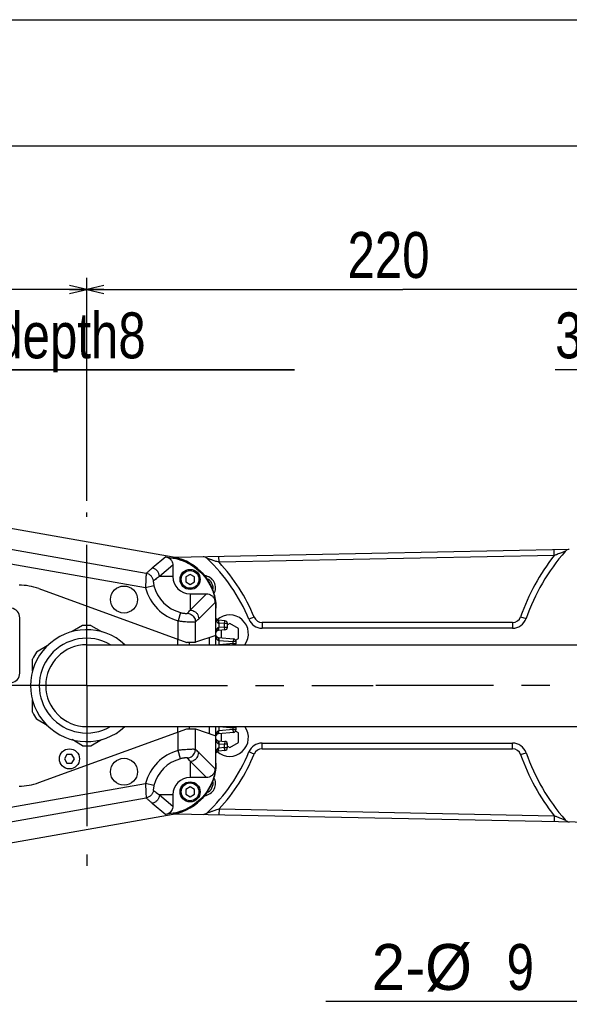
# Model space of a CAD drawing. Extents: x 0 to 2376, y 0 to 1680.
# Tile 27 of 33: x 769 to 961, y 1337 to 1680. Entities that reach past the tile are written whole.
import ezdxf

# ---------------------------------------------------------------- set-up
doc = ezdxf.new("R2010")
doc.units = 0
doc.header["$LTSCALE"] = 130.68
doc.linetypes.add('CENTER', pattern=[0.6, 0.375, -0.075, 0.075, -0.075])
doc.layers.get('0').update_dxf_attribs({"linetype": 'CONTINUOUS'})
doc.layers.add('95_ALL_DIM', color=7, linetype='CONTINUOUS')
doc.layers.add('DEFAULT_1', color=7, linetype='CENTER')
doc.styles.get("Standard").update_dxf_attribs({"font": 'txt', "width": 0.8})
doc.dimstyles.new('DIMSTYLE_12', dxfattribs={"dimtxt": 16, "dimasz": 6, "dimexe": 0.18, "dimexo": 0.0625, "dimgap": 0.09, "dimtad": 1, "dimtih": 1, "dimtoh": 1, "dimdec": 3, "dimtxsty": 'STANDARD', "dimblk": 'OPEN', "dimblk1": 'OPEN', "dimblk2": 'OPEN', "dimcen": 0.09, "dimazin": 3, "dimtp": 0.2, "dimtm": 0.2, "dimtfac": 1, "dimtdec": 3, "dimtofl": 0, "dimtmove": 0, "dimatfit": 3, "dimtolj": 1})
doc.dimstyles.new('DIMSTYLE_3', dxfattribs={"dimtxt": 16, "dimasz": 6, "dimexe": 0.18, "dimexo": 0.0625, "dimgap": 0.09, "dimtad": 1, "dimdec": 3, "dimtxsty": 'STANDARD', "dimblk": 'OPEN', "dimblk1": 'OPEN', "dimblk2": 'OPEN', "dimcen": 0.09, "dimazin": 3, "dimtp": 0.5, "dimtm": 0.5, "dimtfac": 1, "dimtdec": 3, "dimtofl": 0, "dimtmove": 0, "dimatfit": 3, "dimtolj": 1})
doc.dimstyles.new('DIMSTYLE_5', dxfattribs={"dimtxt": 16, "dimasz": 6, "dimexe": 0.18, "dimexo": 0.0625, "dimgap": 0.09, "dimtad": 1, "dimdec": 3, "dimtxsty": 'STANDARD', "dimblk": 'OPEN', "dimblk1": 'OPEN', "dimblk2": 'OPEN', "dimcen": 0.09, "dimazin": 3, "dimtp": 0.3, "dimtm": 0.3, "dimtfac": 1, "dimtdec": 3, "dimtofl": 0, "dimtmove": 0, "dimatfit": 3, "dimtolj": 1})
doc.dimstyles.new('DIMSTYLE_7', dxfattribs={"dimtxt": 16, "dimasz": 6, "dimexe": 0.18, "dimexo": 0.0625, "dimgap": 0.09, "dimtad": 1, "dimtih": 1, "dimtoh": 1, "dimdec": 3, "dimtxsty": 'STANDARD', "dimblk": 'OPEN', "dimblk1": 'OPEN', "dimblk2": 'OPEN', "dimcen": 0.09, "dimazin": 3, "dimtp": 0.1, "dimtm": 0.1, "dimtfac": 1, "dimtdec": 3, "dimtofl": 0, "dimtmove": 0, "dimatfit": 3, "dimtolj": 1})

# ---------------------------------------------------------------- blocks, each defined once
blk = doc.blocks.new('_OPEN')
at = {"color": 0, "linetype": 'BYBLOCK'}
for p, q in [((0, 0), (-1, 0.233)), ((-1, -0.233), (0, 0)), ((-1, 0), (0, 0))]:
    blk.add_line(p, q, dxfattribs=at)
blk = doc.blocks.new('*D36')
at = {"layer": '95_ALL_DIM', "color": 2, "linetype": 'CONTINUOUS'}
for p, q in [((792.8, 1512.36), (792.8, 1590.04)), ((1012.8, 1505.68), (1012.8, 1590.04)), ((792.8, 1586.04), (902.8, 1586.04)), ((1012.8, 1586.04), (902.8, 1586.04))]:
    blk.add_line(p, q, dxfattribs=at)
at = {"layer": '95_ALL_DIM', "color": 2, "linetype": 'CONTINUOUS', "xscale": 6, "yscale": 6, "zscale": 6, "rotation": 180}
blk.add_blockref('_OPEN', (792.8, 1586.04), dxfattribs=at)
at = {"layer": '95_ALL_DIM', "color": 2, "linetype": 'CONTINUOUS', "xscale": 6, "yscale": 6, "zscale": 6}
blk.add_blockref('_OPEN', (1012.8, 1586.04), dxfattribs=at)
at = {"layer": '95_ALL_DIM', "color": 2, "linetype": 'CONTINUOUS', "width": 0.8}
blk.add_text('220', height=16, dxfattribs=at).set_placement((883.6, 1590.04))
blk = doc.blocks.new('*D37')
at = {"layer": '95_ALL_DIM', "color": 2, "linetype": 'CONTINUOUS'}
for p, q in [((662.8, 1506.63), (662.8, 1590.04)), ((792.8, 1512.36), (792.8, 1590.04)), ((662.8, 1586.04), (727.8, 1586.04)), ((792.8, 1586.04), (727.8, 1586.04))]:
    blk.add_line(p, q, dxfattribs=at)
at = {"layer": '95_ALL_DIM', "color": 2, "linetype": 'CONTINUOUS', "xscale": 6, "yscale": 6, "zscale": 6, "rotation": 180}
blk.add_blockref('_OPEN', (662.8, 1586.04), dxfattribs=at)
at = {"layer": '95_ALL_DIM', "color": 2, "linetype": 'CONTINUOUS', "xscale": 6, "yscale": 6, "zscale": 6}
blk.add_blockref('_OPEN', (792.8, 1586.04), dxfattribs=at)
at = {"layer": '95_ALL_DIM', "color": 2, "linetype": 'CONTINUOUS', "width": 0.8}
blk.add_text('130', height=16, dxfattribs=at).set_placement((708.6, 1590.04))
blk = doc.blocks.new('*D41')
at = {"layer": '95_ALL_DIM', "color": 2, "linetype": 'CONTINUOUS'}
for p, q in [((662.8, 1459.54), (695.5, 1558.04)), ((695.5, 1558.04), (865.11, 1558.04)), ((865.11, 1558.04), (695.5, 1558.04)), ((663.29, 1461.02), (662.8, 1459.54)), ((662.3, 1458.05), (662.8, 1459.54))]:
    blk.add_line(p, q, dxfattribs=at)
at = {"layer": '95_ALL_DIM', "color": 2, "linetype": 'CONTINUOUS', "xscale": 6, "yscale": 6, "zscale": 6}
for p, rotation in [((663.29, 1461.02), 71.631527), ((662.3, 1458.05), 251.631527)]:
    blk.add_blockref('_OPEN', p, dxfattribs=dict(at, rotation=rotation))
at = {"layer": '95_ALL_DIM', "color": 2, "linetype": 'CONTINUOUS', "width": 0.8}
for s, p in [('2-M', (708.31, 1562.04)), ('3 depth8', (746.71, 1562.04))]:
    blk.add_text(s, height=16, dxfattribs=at).set_placement(p)
blk = doc.blocks.new('*D50')
at = {"layer": '95_ALL_DIM', "color": 2, "linetype": 'CONTINUOUS'}
for p, q in [((1012.8, 1505.68), (1012.8, 1562.04)), ((1045.3, 1472.14), (1045.3, 1562.04)), ((1029.05, 1558.04), (955.89, 1558.04)), ((1012.8, 1558.04), (1029.05, 1558.04)), ((1045.3, 1558.04), (1029.05, 1558.04))]:
    blk.add_line(p, q, dxfattribs=at)
at = {"layer": '95_ALL_DIM', "color": 2, "linetype": 'CONTINUOUS', "xscale": 6, "yscale": 6, "zscale": 6, "rotation": 180}
blk.add_blockref('_OPEN', (1012.8, 1558.04), dxfattribs=at)
at = {"layer": '95_ALL_DIM', "color": 2, "linetype": 'CONTINUOUS', "xscale": 6, "yscale": 6, "zscale": 6}
blk.add_blockref('_OPEN', (1045.3, 1558.04), dxfattribs=at)
at = {"layer": '95_ALL_DIM', "color": 2, "linetype": 'CONTINUOUS', "width": 0.8}
blk.add_text('32.5', height=16, dxfattribs=at).set_placement((955.89, 1562.04))
blk = doc.blocks.new('*D56')
at = {"layer": '95_ALL_DIM', "color": 2, "linetype": 'CONTINUOUS'}
for p, q in [((1068.74, 1386.08), (969.44, 1338.04)), ((967.77, 1338.04), (876.03, 1338.04)), ((969.44, 1338.04), (967.77, 1338.04))]:
    blk.add_line(p, q, dxfattribs=at)
at = {"layer": '95_ALL_DIM', "color": 2, "linetype": 'CONTINUOUS', "xscale": 6, "yscale": 6, "zscale": 6, "rotation": 25.815962}
blk.add_blockref('_OPEN', (1068.74, 1386.08), dxfattribs=at)
at = {"layer": '95_ALL_DIM', "color": 2, "linetype": 'CONTINUOUS'}
for s, width, p in [('2-%%c', 0.977778, (892.03, 1342.04)), ('9', 0.8, (938.97, 1342.04))]:
    blk.add_text(s, height=16, dxfattribs=dict(at, width=width)).set_placement(p)

msp = doc.modelspace()

# ---------------------------------------------------------------- linework, layer by layer
at = {"color": 7, "linetype": 'CONTINUOUS'}
for p, q in [((0, 1680), (2376, 1680)), ((2348, 1636), (120, 1636)), ((822.9213, 1492.7909), (756.3998, 1504.5205)), ((813.5489, 1487.139), (755.7704, 1497.3269)), ((960.6021, 1495.4799), (823.4771, 1492.6745)), ((955.5824, 1493.3768), (955.5415, 1495.3764)), ((813.3115, 1482.1107), (754.9034, 1492.4096)), ((820.32, 1492.9303), (815.6217, 1488.988)), ((820.32, 1492.9303), (822.917, 1492.4724)), ((822.917, 1492.4724), (822.917, 1492.7917)), ((838.8842, 1490.9893), (838.8432, 1492.9889)), ((955.5824, 1493.3768), (838.8842, 1490.9893)), ((822.7956, 1489.9799), (818.0974, 1486.0376)), ((822.7956, 1489.9799), (822.7956, 1486.0376)), ((822.7956, 1486.0376), (818.0974, 1486.0376)), ((828.7956, 1486.7576), (827.3061, 1485.8976)), ((827.3061, 1485.8976), (827.3061, 1484.1776)), ((830.2852, 1485.8976), (828.7956, 1486.7576)), ((830.2852, 1484.1776), (830.2852, 1485.8976)), ((776.1095, 1481.8314), (827.7054, 1463.0521)), ((816.2154, 1482.8471), (813.3115, 1482.1107)), ((827.3061, 1484.1776), (828.7956, 1483.3176)), ((828.7956, 1483.3176), (830.2852, 1484.1776)), ((828.7956, 1480.0376), (828.7956, 1474.3479)), ((828.7956, 1474.3479), (834.4853, 1480.0376)), ((828.7956, 1480.0376), (834.4853, 1480.0376)), ((831.7915, 1471.352), (837.4812, 1477.0417)), ((837.4812, 1477.0417), (837.4812, 1478.0745)), ((837.7956, 1462.2876), (837.7956, 1475.0644)), ((769.4839, 1452.4007), (769.4839, 1471.6745)), ((825.4356, 1473.5016), (824.66, 1470.6079)), ((851.1011, 1471.9012), (849.2501, 1471.1437)), ((943.8582, 1472.0508), (945.7469, 1471.3929)), ((791.3868, 1468.9903), (787.6893, 1466.8556)), ((794.2045, 1468.9903), (797.902, 1466.8556)), ((824.66, 1464.1605), (824.66, 1470.6079)), ((830.6517, 1463.1368), (830.6517, 1470.2533)), ((840.8828, 1470.6299), (838.6388, 1470.8262)), ((838.7609, 1469.8117), (838.7609, 1468.2634)), ((840.7956, 1469.6337), (838.7609, 1469.8117)), ((840.7956, 1468.4415), (838.7609, 1468.2634)), ((838.848, 1467.2672), (838.7609, 1468.2634)), ((840.7956, 1469.6337), (840.8828, 1470.6299)), ((840.7956, 1468.4415), (840.7956, 1469.6337)), ((841.7956, 1469.6337), (840.7956, 1469.6337)), ((840.8828, 1467.4453), (840.7956, 1468.4415)), ((840.7956, 1468.4415), (841.7956, 1468.4415)), ((841.7956, 1468.4415), (841.7956, 1469.6337)), ((842.5994, 1469.6288), (841.7956, 1469.1647)), ((845.5994, 1467.8967), (842.5994, 1469.6288)), ((845.5994, 1464.4326), (845.5994, 1467.8967)), ((853.8776, 1470.0376), (853.8776, 1468.0376)), ((941.0252, 1470.0376), (853.8776, 1470.0376)), ((941.0252, 1468.0376), (853.8776, 1468.0376)), ((941.0252, 1470.0376), (941.0252, 1468.0376)), ((837.7956, 1465.5162), (830.6517, 1463.1368)), ((835.5378, 1462.2876), (835.5378, 1464.7642)), ((835.5419, 1462.2876), (835.5419, 1464.7656)), ((840.8828, 1467.4453), (838.639, 1467.249)), ((838.639, 1464.8262), (843.8828, 1464.3675)), ((838.848, 1464.8079), (838.7609, 1463.8117)), ((839.5994, 1467.333), (839.5994, 1464.7422)), ((779.052, 1461.8688), (775.3545, 1459.7341)), ((792.7956, 1462.2876), (1012.7956, 1462.2876)), ((824.586, 1462.2876), (824.586, 1464.1605)), ((828.5805, 1462.2876), (828.5805, 1463.0631)), ((838.7609, 1463.8117), (838.7609, 1462.2634)), ((838.7609, 1463.8117), (843.7956, 1463.3713)), ((843.7956, 1462.7039), (839.037, 1462.2876)), ((843.8828, 1464.3675), (843.7956, 1463.3713)), ((843.7956, 1462.7039), (843.7956, 1463.3713)), ((844.7956, 1463.3713), (843.7956, 1463.3713)), ((843.8321, 1462.2876), (843.7956, 1462.7039)), ((843.7956, 1462.7039), (844.7956, 1462.7039)), ((844.6513, 1463.8853), (845.5994, 1464.4326)), ((844.7956, 1462.7039), (844.7956, 1463.3713)), ((773.9456, 1453.0244), (773.9456, 1457.2938)), ((773.9456, 1438.7814), (773.9456, 1443.0508)), ((779.052, 1434.2064), (775.3545, 1436.3411)), ((792.7956, 1433.7876), (1012.7956, 1433.7876)), ((824.586, 1431.9147), (824.586, 1433.7876)), ((828.5805, 1433.0121), (828.5805, 1433.7876)), ((835.5378, 1431.311), (835.5378, 1433.7876)), ((835.5419, 1431.3096), (835.5419, 1433.7876)), ((837.7956, 1421.0108), (837.7956, 1433.7876)), ((838.7609, 1433.8117), (838.7609, 1432.2634)), ((839.037, 1433.7876), (843.7956, 1433.3713)), ((843.8321, 1433.7876), (843.7956, 1433.3713)), ((776.1095, 1414.2437), (827.7054, 1433.0231)), ((824.66, 1425.4673), (824.66, 1431.9147)), ((830.6517, 1425.8219), (830.6517, 1432.9383)), ((830.6517, 1432.9383), (837.7956, 1430.559)), ((843.8828, 1431.7077), (838.639, 1431.249)), ((843.7956, 1432.7039), (838.7609, 1432.2634)), ((838.848, 1431.2672), (838.7609, 1432.2634)), ((839.5994, 1431.333), (839.5994, 1428.7422)), ((843.7956, 1432.7039), (843.7956, 1433.3713)), ((844.7956, 1433.3713), (843.7956, 1433.3713)), ((843.8828, 1431.7077), (843.7956, 1432.7039)), ((843.7956, 1432.7039), (844.7956, 1432.7039)), ((845.5994, 1431.6426), (844.6513, 1432.1899)), ((844.7956, 1432.7039), (844.7956, 1433.3713)), ((845.5994, 1428.1785), (845.5994, 1431.6426)), ((791.3868, 1427.0849), (787.6893, 1429.2196)), ((794.2045, 1427.0849), (797.902, 1429.2196)), ((838.639, 1428.8262), (840.8828, 1428.6299)), ((838.848, 1428.8079), (838.7609, 1427.8117)), ((838.7609, 1427.8117), (838.7609, 1426.2634)), ((838.7609, 1427.8117), (840.7956, 1427.6337)), ((840.8828, 1428.6299), (840.7956, 1427.6337)), ((840.7956, 1426.4415), (840.7956, 1427.6337)), ((841.7956, 1427.6337), (840.7956, 1427.6337)), ((841.7956, 1426.4415), (841.7956, 1427.6337)), ((841.7956, 1426.9104), (842.5994, 1426.4464)), ((842.5994, 1426.4464), (845.5994, 1428.1785)), ((853.8776, 1426.0376), (853.8776, 1428.0376)), ((853.8776, 1428.0376), (941.0252, 1428.0376)), ((941.0252, 1426.0376), (941.0252, 1428.0376)), ((785.9179, 1424.0376), (785.0519, 1422.5376)), ((787.6499, 1424.0376), (785.9179, 1424.0376)), ((788.516, 1422.5376), (787.6499, 1424.0376)), ((825.4356, 1422.5736), (824.66, 1425.4673)), ((837.4812, 1419.0335), (831.7915, 1424.7231)), ((840.8828, 1425.4453), (838.6388, 1425.2489)), ((840.7956, 1426.4415), (838.7609, 1426.2634)), ((840.8828, 1425.4453), (840.7956, 1426.4415)), ((840.7956, 1426.4415), (841.7956, 1426.4415)), ((851.1011, 1424.174), (849.2501, 1424.9315)), ((853.8776, 1426.0376), (941.0252, 1426.0376)), ((943.8582, 1424.0244), (945.7469, 1424.6823)), ((785.0519, 1422.5376), (785.9179, 1421.0376)), ((785.9179, 1421.0376), (787.6499, 1421.0376)), ((787.6499, 1421.0376), (788.516, 1422.5376)), ((828.7956, 1421.7273), (828.7956, 1416.0376)), ((834.4853, 1416.0376), (828.7956, 1421.7273)), ((837.4812, 1418.0007), (837.4812, 1419.0335)), ((754.9034, 1403.6656), (813.3115, 1413.9645)), ((816.2154, 1413.2281), (813.3115, 1413.9645)), ((834.4853, 1416.0376), (828.7956, 1416.0376)), ((818.0974, 1410.0376), (822.7956, 1406.0953)), ((822.7956, 1410.0376), (818.0974, 1410.0376)), ((822.7956, 1410.0376), (822.7956, 1406.0953)), ((828.7956, 1412.7576), (827.3061, 1411.8976)), ((827.3061, 1411.8976), (827.3061, 1410.1776)), ((827.3061, 1410.1776), (828.7956, 1409.3176)), ((830.2852, 1411.8976), (828.7956, 1412.7576)), ((828.7956, 1409.3176), (830.2852, 1410.1776)), ((830.2852, 1410.1776), (830.2852, 1411.8976)), ((755.7704, 1398.7483), (813.5489, 1408.9362)), ((815.6217, 1407.0872), (820.32, 1403.1449)), ((756.3998, 1391.5547), (822.9213, 1403.2843)), ((822.917, 1403.6028), (820.32, 1403.1449)), ((822.917, 1403.6028), (822.917, 1403.2835)), ((823.477, 1403.4007), (1011.8036, 1399.5477)), ((838.8842, 1405.0859), (838.8432, 1403.0863)), ((838.8842, 1405.0859), (955.5824, 1402.6984)), ((955.5824, 1402.6984), (955.5415, 1400.6988))]:
    msp.add_line(p, q, dxfattribs=at)
for centre, radius in [((828.7956, 1485.0376), 3.5), ((828.7956, 1485.0376), 3.1), ((805.7956, 1478.0376), 4.7), ((786.7839, 1422.5376), 3.5), ((805.7956, 1418.0376), 4.7), ((828.7956, 1411.0376), 3.5), ((828.7956, 1411.0376), 3.1)]:
    msp.add_circle(centre, radius, dxfattribs=at)
for centre, radius, start, end in [((960.8772, 1493.4851), 2, 92.25675, 138.802109), ((819.7956, 1475.0644), 18, 0, 80), ((833.3646, 1490.8764), 2, 46.558893, 91.17213), ((792.7956, 1448.0376), 61, 22.258621, 46.558852), ((1012.7956, 1448.0376), 73, 141.60458, 160.795103), ((1012.7956, 1448.0376), 71, 138.802244, 160.795103), ((792.7956, 1448.0376), 63, 22.258621, 42.982357), ((828.7956, 1486.0376), 6, 180, 270), ((833.396, 1482.1053), 4.25, 330.397983, 84.280421), ((833.396, 1482.1053), 3.4, 345.418334, 69.070354), ((769.2691, 1463.0376), 20, 70, 90), ((828.7956, 1486.0376), 15.9744, 194.230755, 254.995449), ((828.7956, 1486.0376), 12.9785, 194.230755, 254.995449), ((766.0839, 1471.6745), 3.4, 0, 80), ((842.5994, 1466.1647), 6.5, 323.370169, 132.391149), ((853.8776, 1473.0376), 3, 202.258621, 270), ((941.0252, 1473.0376), 3, 270, 340.795103), ((941.0252, 1473.0376), 5, 270, 340.795103), ((792.7956, 1448.0376), 21, 86.153155, 93.846845), ((840.7956, 1469.6337), 1, 0, 85), ((840.7956, 1468.4415), 1, 275, 360), ((853.8776, 1473.0376), 5, 202.258621, 270), ((792.7956, 1448.0376), 19.5, 46.969789, 313.030211), ((792.7956, 1448.0376), 16.5, 59.739029, 300.260971), ((792.7956, 1448.0376), 14.25, 90, 270), ((843.7956, 1463.3713), 1, 0, 85), ((843.7956, 1462.7039), 1, 335.346084, 360), ((792.7956, 1448.0376), 21, 146.153155, 153.846845), ((766.0839, 1452.4007), 3.4, 280, 360), ((792.7956, 1448.0376), 21, 206.153155, 213.846845), ((842.5994, 1429.9105), 6.5, 227.608851, 36.629831), ((843.7956, 1433.3713), 1, 0, 24.653487), ((843.7956, 1432.7039), 1, 275, 360), ((792.7956, 1448.0376), 21, 266.153155, 273.846845), ((840.7956, 1427.6337), 1, 0, 85), ((853.8776, 1423.0376), 5, 90, 157.741379), ((941.0252, 1423.0376), 5, 19.204897, 90), ((828.7956, 1410.0376), 15.9744, 105.004551, 165.769245), ((792.7956, 1448.0376), 61, 313.441148, 337.741379), ((792.7956, 1448.0376), 63, 317.017643, 337.741379), ((840.7956, 1426.4415), 1, 275, 360), ((853.8776, 1423.0376), 3, 90, 157.741379), ((941.0252, 1423.0376), 3, 19.204897, 90), ((1012.7956, 1448.0376), 73, 199.204897, 218.39542), ((1012.7956, 1448.0376), 71, 199.204897, 221.197756), ((828.7956, 1410.0376), 12.9785, 105.004551, 165.769245), ((819.7956, 1421.0108), 18, 280, 360), ((769.2691, 1433.0376), 20, 270, 290), ((828.7956, 1410.0376), 6, 90, 180), ((833.396, 1413.9699), 4.25, 275.718543, 29.60241), ((833.396, 1413.9699), 3.4, 290.927683, 14.582089), ((833.3646, 1405.1988), 2, 268.827882, 313.441112), ((960.8772, 1402.5901), 2, 221.19789, 268.82825)]:
    msp.add_arc(centre, radius, start, end, dxfattribs=at)
for points, knots in [([(820.32, 1492.9303), (820.5927, 1492.8822), (821.1301, 1492.7083), (821.8303, 1492.2363), (822.3747, 1491.5873), (822.7177, 1490.8162), (822.7956, 1490.257), (822.7956, 1489.9799)], [0, 0, 0, 0, 0.19921146, 0.40035232, 0.59988002, 0.80068431, 1, 1, 1, 1]), ([(822.917, 1492.4724), (824.1053, 1492.2629), (826.4468, 1491.6015), (829.6846, 1489.9276), (832.5247, 1487.6375), (834.8498, 1484.8234), (836.5652, 1481.6008), (837.2564, 1479.2629), (837.4812, 1478.0745)], [0, 0, 0, 0, 0.16645495, 0.33298867, 0.49960357, 0.66634288, 0.83315468, 1, 1, 1, 1]), ([(838.8842, 1490.9893), (838.637, 1491.0687), (838.1675, 1491.2198), (837.5007, 1491.435), (836.9083, 1491.6265), (836.3894, 1491.7944), (835.9428, 1491.939), (835.5679, 1492.0604), (835.265, 1492.1585), (835.0346, 1492.2331), (834.8675, 1492.2872), (834.7773, 1492.3164), (834.7396, 1492.3287)], [0, 0, 0, 0, 0.17882244, 0.33968885, 0.48261219, 0.60760105, 0.7153726, 0.80590841, 0.87903922, 0.93470056, 0.97269149, 1, 1, 1, 1]), ([(959.3722, 1494.8023), (959.3475, 1494.7929), (959.2432, 1494.7533), (959.0032, 1494.6626), (958.6003, 1494.5103), (958.0421, 1494.2992), (957.3396, 1494.0345), (956.5041, 1493.7207), (955.9033, 1493.4964), (955.5824, 1493.3768)], [0, 0, 0, 0, 0.01964256, 0.08263569, 0.19008111, 0.33875365, 0.52484802, 0.74625308, 1, 1, 1, 1]), ([(815.6217, 1488.988), (815.3862, 1488.7904), (814.9187, 1488.3894), (814.228, 1487.7725), (813.7744, 1487.3518), (813.5489, 1487.139)], [0, 0, 0, 0, 0.33197617, 0.66508542, 1, 1, 1, 1]), ([(818.0974, 1486.0376), (818.0966, 1486.3841), (817.9724, 1487.083), (817.4409, 1488.0006), (816.6295, 1488.6834), (815.9628, 1488.927), (815.6217, 1488.988)], [0, 0, 0, 0, 0.24993625, 0.50000017, 0.750064, 1, 1, 1, 1]), ([(827.4375, 1491.3597), (828.1701, 1491.0156), (829.9335, 1490.0375), (832.4432, 1488.032), (834.7617, 1485.2673), (836.493, 1482.0913), (837.3153, 1479.4175), (837.5779, 1477.8581), (837.628, 1477.4924)], [0, 0, 0, 0, 0.13533351, 0.33651168, 0.53446747, 0.73584277, 0.93830986, 1, 1, 1, 1]), ([(813.5489, 1487.139), (813.5155, 1487.0723), (813.5106, 1486.8123), (813.4408, 1486.3076), (813.3992, 1485.5212), (813.3474, 1484.5208), (813.3165, 1483.3577), (813.3098, 1482.5364), (813.3115, 1482.1107)], [0, 0, 0, 0, 0.04438672, 0.14897376, 0.30755879, 0.5108271, 0.74649221, 1, 1, 1, 1]), ([(816.0042, 1484.5375), (815.9665, 1484.8531), (815.7885, 1485.4769), (815.2429, 1486.2783), (814.4742, 1486.8693), (813.8618, 1487.083), (813.5489, 1487.1388)], [0, 0, 0, 0, 0.24994691, 0.49999504, 0.75004591, 1, 1, 1, 1]), ([(818.0974, 1486.0376), (817.8608, 1485.8825), (817.3897, 1485.5635), (816.6921, 1485.0628), (816.233, 1484.7151), (816.0042, 1484.5375)], [0, 0, 0, 0, 0.32939913, 0.66260846, 1, 1, 1, 1]), ([(816.0042, 1484.5375), (815.9848, 1484.5225), (815.9893, 1484.4243), (815.9799, 1484.2654), (816.0051, 1483.9963), (816.0459, 1483.6605), (816.1164, 1483.2663), (816.1792, 1482.99), (816.2154, 1482.8471)], [0, 0, 0, 0, 0.04288734, 0.14454666, 0.30076259, 0.50363967, 0.74181459, 1, 1, 1, 1]), ([(834.4853, 1480.0376), (834.7954, 1480.0376), (835.4252, 1479.9392), (836.2741, 1479.5078), (836.9515, 1478.8304), (837.3828, 1477.9815), (837.4812, 1477.3518), (837.4812, 1477.0417)], [0, 0, 0, 0, 0.19848482, 0.40036295, 0.59967181, 0.80154614, 1, 1, 1, 1]), ([(837.4812, 1478.0745), (837.4976, 1478.0043), (837.5293, 1477.8621), (837.5727, 1477.6452), (837.6127, 1477.4214), (837.6494, 1477.1891), (837.6829, 1476.9457), (837.7042, 1476.764), (837.7149, 1476.6632), (837.7164, 1476.6479)], [0, 0, 0, 0, 0.14950075, 0.30207905, 0.45874819, 0.62075981, 0.78977907, 0.96809073, 1, 1, 1, 1]), ([(837.7303, 1476.507), (837.7331, 1476.4777), (837.7447, 1476.3487), (837.7547, 1476.2175), (837.7614, 1476.1156), (837.7616, 1476.1136)], [0, 0, 0, 0, 0.22360255, 0.98458999, 1, 1, 1, 1]), ([(837.7616, 1476.1136), (837.7687, 1476.0051), (837.7778, 1475.8373), (837.7843, 1475.6694), (837.7863, 1475.6101)], [0, 0, 0, 0, 0.64688265, 1, 1, 1, 1]), ([(837.7863, 1475.6101), (837.7884, 1475.5469), (837.7933, 1475.3674), (837.7954, 1475.1878), (837.7956, 1475.0713)], [0, 0, 0, 0, 0.3516647, 1, 1, 1, 1]), ([(825.4356, 1473.5016), (825.6066, 1473.4558), (825.9438, 1473.375), (826.4352, 1473.2854), (826.8839, 1473.2276), (827.2621, 1473.2013), (827.5609, 1473.1926), (827.7448, 1473.2114), (827.852, 1473.2191), (827.8716, 1473.2414)], [0, 0, 0, 0, 0.21517486, 0.42112778, 0.60711966, 0.76379976, 0.88431031, 0.9638707, 1, 1, 1, 1]), ([(827.8716, 1473.2414), (828.0304, 1473.4231), (828.3427, 1473.7883), (828.6466, 1474.1607), (828.7956, 1474.3479)], [0, 0, 0, 0, 0.50198585, 1, 1, 1, 1]), ([(827.8716, 1473.2414), (828.1687, 1473.2192), (828.76, 1473.0846), (829.5455, 1472.6314), (830.1639, 1471.9668), (830.5593, 1471.1507), (830.651, 1470.5512), (830.6517, 1470.2533)], [0, 0, 0, 0, 0.19992057, 0.39995875, 0.60004125, 0.80007943, 1, 1, 1, 1]), ([(828.7956, 1474.3479), (829.1077, 1474.3471), (829.736, 1474.2462), (830.5829, 1473.8128), (831.2564, 1473.1393), (831.6898, 1472.2924), (831.7907, 1471.6641), (831.7915, 1471.352)], [0, 0, 0, 0, 0.1999078, 0.39995192, 0.60004808, 0.8000922, 1, 1, 1, 1]), ([(830.6517, 1470.2533), (830.845, 1470.4331), (831.2283, 1470.7959), (831.605, 1471.1655), (831.7915, 1471.352)], [0, 0, 0, 0, 0.50016662, 1, 1, 1, 1]), ([(837.7953, 1471.525), (837.7981, 1471.5149), (837.8151, 1471.4568), (837.8554, 1471.3556), (837.9213, 1471.2439), (837.9698, 1471.1811), (837.9902, 1471.1574)], [0, 0, 0, 0, 0.07507621, 0.43309312, 0.77653554, 1, 1, 1, 1]), ([(824.66, 1470.6079), (825.0843, 1470.5509), (825.918, 1470.4509), (827.1257, 1470.3386), (828.2247, 1470.2632), (829.1555, 1470.228), (829.8802, 1470.206), (830.3464, 1470.2333), (830.5879, 1470.2236), (830.6517, 1470.2533)], [0, 0, 0, 0, 0.21369616, 0.41894281, 0.60533956, 0.7630371, 0.88468058, 0.96486434, 1, 1, 1, 1]), ([(837.7955, 1471.265), (837.7994, 1471.2365), (837.8173, 1471.1154), (837.8584, 1470.9113), (837.931, 1470.6644), (838.0183, 1470.4466), (838.1191, 1470.2575), (838.2326, 1470.098), (838.3579, 1469.9708), (838.4918, 1469.88), (838.6278, 1469.8297), (838.7186, 1469.8212), (838.7609, 1469.8227)], [0, 0, 0, 0, 0.04604131, 0.1961403, 0.33299133, 0.4575595, 0.57135934, 0.67537493, 0.77008661, 0.85586089, 0.93221874, 1, 1, 1, 1]), ([(838.6564, 1468.2452), (838.6096, 1468.237), (838.5121, 1468.2054), (838.3753, 1468.1189), (838.2465, 1467.994), (838.1297, 1467.8351), (838.026, 1467.6455), (837.9362, 1467.4261), (837.8615, 1467.1768), (837.8186, 1466.9677), (837.7999, 1466.8423), (837.7956, 1466.8108)], [0, 0, 0, 0, 0.08062081, 0.17153132, 0.2723998, 0.3833486, 0.50498732, 0.63825438, 0.78488308, 0.9459995, 1, 1, 1, 1]), ([(837.9902, 1471.1574), (838.0003, 1471.1456), (838.0417, 1471.0995), (838.1222, 1471.0259), (838.2392, 1470.9471), (838.3676, 1470.8858), (838.5021, 1470.8446), (838.594, 1470.8302), (838.639, 1470.8262)], [0, 0, 0, 0, 0.06230661, 0.24884554, 0.43674813, 0.62732802, 0.81845877, 1, 1, 1, 1]), ([(838.6388, 1470.8262), (838.6717, 1470.8234), (838.7125, 1470.689), (838.7188, 1470.4995), (838.726, 1470.1762), (838.7643, 1469.9424), (838.7609, 1469.8117)], [0, 0, 0, 0, 0.09578165, 0.30784631, 0.6207459, 1, 1, 1, 1]), ([(838.6883, 1467.6417), (838.6879, 1467.7143), (838.6796, 1467.9239), (838.6673, 1468.119), (838.6564, 1468.2452)], [0, 0, 0, 0, 0.36662187, 1, 1, 1, 1]), ([(837.7949, 1465.2696), (837.7993, 1465.2363), (837.8183, 1465.1092), (837.8441, 1464.9831), (837.8675, 1464.8911)], [0, 0, 0, 0, 0.26128603, 1, 1, 1, 1]), ([(837.9896, 1466.9172), (837.9693, 1466.8934), (837.9209, 1466.8307), (837.8551, 1466.7191), (837.815, 1466.6181), (837.7981, 1466.5602), (837.7953, 1466.5502)], [0, 0, 0, 0, 0.22365641, 0.56740652, 0.92574104, 1, 1, 1, 1]), ([(837.7953, 1465.525), (837.7981, 1465.515), (837.815, 1465.4571), (837.8551, 1465.3561), (837.905, 1465.2714), (837.9324, 1465.2321)], [0, 0, 0, 0, 0.09565226, 0.55721915, 1, 1, 1, 1]), ([(837.8675, 1464.8911), (837.8888, 1464.8073), (837.9362, 1464.6491), (838.026, 1464.4297), (838.1297, 1464.2401), (838.2465, 1464.0812), (838.3753, 1463.9563), (838.5121, 1463.8698), (838.6096, 1463.8382), (838.6564, 1463.83)], [0, 0, 0, 0, 0.18681597, 0.35660822, 0.51158508, 0.65294219, 0.78145622, 0.89728304, 1, 1, 1, 1]), ([(838.4122, 1467.2018), (838.3971, 1467.1967), (838.3376, 1467.1751), (838.2381, 1467.1275), (838.1213, 1467.0486), (838.041, 1466.975), (837.9997, 1466.929), (837.9896, 1466.9172)], [0, 0, 0, 0, 0.09250692, 0.36817576, 0.63999174, 0.90985311, 1, 1, 1, 1]), ([(837.9896, 1465.158), (837.9997, 1465.1462), (838.0204, 1465.1232), (838.0422, 1465.1012), (838.0533, 1465.0904)], [0, 0, 0, 0, 0.50037771, 1, 1, 1, 1]), ([(838.0533, 1465.0904), (838.0756, 1465.069), (838.1342, 1465.0179), (838.2381, 1464.9477), (838.3662, 1464.8864), (838.501, 1464.8448), (838.5934, 1464.8302), (838.639, 1464.8262)], [0, 0, 0, 0, 0.14159334, 0.3555895, 0.57261894, 0.79035588, 1, 1, 1, 1]), ([(838.639, 1467.249), (838.6673, 1467.2514), (838.6755, 1467.3949), (838.6871, 1467.5055), (838.6884, 1467.608), (838.6883, 1467.6417)], [0, 0, 0, 0, 0.21035167, 0.7472292, 1, 1, 1, 1]), ([(838.639, 1464.8262), (838.6673, 1464.8238), (838.6755, 1464.6803), (838.6934, 1464.5095), (838.6866, 1464.3189), (838.6813, 1464.2092)], [0, 0, 0, 0, 0.13624281, 0.4839579, 1, 1, 1, 1]), ([(830.6517, 1463.1368), (830.5708, 1463.1099), (830.2731, 1463.1169), (829.6812, 1463.0758), (828.7808, 1463.068), (828.09, 1463.056), (827.7054, 1463.0521)], [0, 0, 0, 0, 0.08676743, 0.29605476, 0.60866102, 1, 1, 1, 1]), ([(827.7054, 1433.0231), (828.09, 1433.0191), (828.7808, 1433.0072), (829.6812, 1432.9994), (830.2731, 1432.9583), (830.5708, 1432.9653), (830.6517, 1432.9383)], [0, 0, 0, 0, 0.39133898, 0.70394524, 0.91323257, 1, 1, 1, 1]), ([(837.9896, 1430.9172), (837.9693, 1430.8934), (837.9209, 1430.8307), (837.8551, 1430.7191), (837.815, 1430.6181), (837.7981, 1430.5602), (837.7953, 1430.5502)], [0, 0, 0, 0, 0.22365641, 0.56740652, 0.92574104, 1, 1, 1, 1]), ([(837.8675, 1431.1841), (837.8441, 1431.0921), (837.8186, 1430.9677), (837.7999, 1430.8423), (837.7956, 1430.8108)], [0, 0, 0, 0, 0.74897141, 1, 1, 1, 1]), ([(838.6564, 1432.2452), (838.6096, 1432.237), (838.5121, 1432.2054), (838.3753, 1432.1189), (838.2465, 1431.994), (838.1297, 1431.8351), (838.026, 1431.6455), (837.9362, 1431.4261), (837.8888, 1431.2679), (837.8675, 1431.1841)], [0, 0, 0, 0, 0.10271696, 0.21854378, 0.34705781, 0.48841491, 0.64339178, 0.81318402, 1, 1, 1, 1]), ([(838.4122, 1431.2018), (838.3971, 1431.1967), (838.3376, 1431.1751), (838.2381, 1431.1275), (838.1213, 1431.0486), (838.041, 1430.975), (837.9997, 1430.929), (837.9896, 1430.9172)], [0, 0, 0, 0, 0.09250692, 0.36817576, 0.63999174, 0.90985311, 1, 1, 1, 1]), ([(838.639, 1431.249), (838.6673, 1431.2514), (838.6755, 1431.3949), (838.6934, 1431.5657), (838.6866, 1431.7563), (838.6813, 1431.866)], [0, 0, 0, 0, 0.136237, 0.48395274, 1, 1, 1, 1]), ([(837.7953, 1429.525), (837.7981, 1429.515), (837.815, 1429.4571), (837.8551, 1429.3561), (837.9209, 1429.2445), (837.9693, 1429.1817), (837.9896, 1429.158)], [0, 0, 0, 0, 0.07425902, 0.43259352, 0.77634361, 1, 1, 1, 1]), ([(837.7956, 1429.2644), (837.7999, 1429.2329), (837.8186, 1429.1074), (837.8615, 1428.8984), (837.9362, 1428.6491), (838.026, 1428.4297), (838.1297, 1428.2401), (838.2465, 1428.0812), (838.3753, 1427.9563), (838.5121, 1427.8698), (838.6096, 1427.8382), (838.6564, 1427.83)], [0, 0, 0, 0, 0.05400052, 0.21511695, 0.36174564, 0.49501269, 0.61665141, 0.7276002, 0.82846869, 0.9193792, 1, 1, 1, 1]), ([(837.9896, 1429.158), (837.9997, 1429.1462), (838.041, 1429.1002), (838.1213, 1429.0266), (838.2381, 1428.9477), (838.352, 1428.8932), (838.4272, 1428.868), (838.4578, 1428.8593)], [0, 0, 0, 0, 0.08250601, 0.32949386, 0.57827066, 0.83057373, 1, 1, 1, 1]), ([(838.4578, 1428.8593), (838.4729, 1428.8551), (838.5325, 1428.8398), (838.5934, 1428.8302), (838.639, 1428.8262)], [0, 0, 0, 0, 0.25563536, 1, 1, 1, 1]), ([(838.639, 1428.8262), (838.6673, 1428.8238), (838.6755, 1428.6803), (838.6871, 1428.5697), (838.6884, 1428.4672), (838.6883, 1428.4335)], [0, 0, 0, 0, 0.2103599, 0.74723452, 1, 1, 1, 1]), ([(838.6883, 1428.4335), (838.6879, 1428.3609), (838.6796, 1428.1513), (838.6673, 1427.9562), (838.6564, 1427.83)], [0, 0, 0, 0, 0.36662262, 1, 1, 1, 1]), ([(830.6517, 1425.8219), (830.5879, 1425.8516), (830.3464, 1425.8419), (829.8802, 1425.8692), (829.1555, 1425.8472), (828.2247, 1425.812), (827.1257, 1425.7366), (825.918, 1425.6243), (825.0843, 1425.5243), (824.66, 1425.4673)], [0, 0, 0, 0, 0.03513566, 0.11531942, 0.2369629, 0.39466044, 0.58105719, 0.78630384, 1, 1, 1, 1]), ([(827.8716, 1422.8338), (828.1687, 1422.856), (828.76, 1422.9906), (829.5454, 1423.4438), (830.1638, 1424.1084), (830.5592, 1424.9245), (830.6509, 1425.524), (830.6516, 1425.8219)], [0, 0, 0, 0, 0.19991952, 0.39995704, 0.60003951, 0.80007833, 1, 1, 1, 1]), ([(828.7956, 1421.7273), (829.1077, 1421.7281), (829.736, 1421.829), (830.5829, 1422.2623), (831.2564, 1422.9359), (831.6898, 1423.7827), (831.7907, 1424.4111), (831.7915, 1424.7231)], [0, 0, 0, 0, 0.1999078, 0.39995193, 0.60004809, 0.80009221, 1, 1, 1, 1]), ([(831.7915, 1424.7231), (831.605, 1424.9097), (831.2283, 1425.2793), (830.845, 1425.6421), (830.6517, 1425.8219)], [0, 0, 0, 0, 0.49982959, 1, 1, 1, 1]), ([(837.9902, 1424.9178), (837.9698, 1424.8941), (837.9213, 1424.8313), (837.8554, 1424.7196), (837.8151, 1424.6184), (837.7981, 1424.5603), (837.7953, 1424.5502)], [0, 0, 0, 0, 0.22346448, 0.56690692, 0.92492385, 1, 1, 1, 1]), ([(838.7609, 1426.2525), (838.7186, 1426.254), (838.6278, 1426.2455), (838.4918, 1426.1952), (838.3579, 1426.1044), (838.2326, 1425.9772), (838.1191, 1425.8177), (838.0183, 1425.6286), (837.931, 1425.4108), (837.8584, 1425.1639), (837.8173, 1424.9598), (837.7994, 1424.8387), (837.7955, 1424.8102)], [0, 0, 0, 0, 0.06778126, 0.14413911, 0.2299134, 0.32462507, 0.42864067, 0.54244051, 0.66700868, 0.80385972, 0.95395872, 1, 1, 1, 1]), ([(838.639, 1425.249), (838.594, 1425.245), (838.5021, 1425.2306), (838.3676, 1425.1894), (838.2392, 1425.1281), (838.1222, 1425.0493), (838.0417, 1424.9757), (838.0003, 1424.9296), (837.9902, 1424.9178)], [0, 0, 0, 0, 0.18154123, 0.37267198, 0.56325187, 0.75115446, 0.93769339, 1, 1, 1, 1]), ([(838.6388, 1425.2489), (838.6717, 1425.2518), (838.7125, 1425.3862), (838.7188, 1425.5757), (838.726, 1425.899), (838.7643, 1426.1328), (838.7609, 1426.2634)], [0, 0, 0, 0, 0.09578166, 0.30784631, 0.6207459, 1, 1, 1, 1]), ([(827.8716, 1422.8337), (827.852, 1422.8561), (827.7448, 1422.8638), (827.5609, 1422.8826), (827.2621, 1422.8739), (826.8839, 1422.8476), (826.4352, 1422.7898), (825.9438, 1422.7001), (825.6066, 1422.6194), (825.4356, 1422.5736)], [0, 0, 0, 0, 0.0361293, 0.11568969, 0.23620024, 0.39288034, 0.57887222, 0.78482514, 1, 1, 1, 1]), ([(828.7956, 1421.7273), (828.6466, 1421.9145), (828.3427, 1422.2869), (828.0304, 1422.6521), (827.8716, 1422.8337)], [0, 0, 0, 0, 0.49801037, 1, 1, 1, 1]), ([(837.7863, 1420.4653), (837.7843, 1420.4057), (837.7777, 1420.2353), (837.7629, 1419.965), (837.7399, 1419.6629), (837.713, 1419.3863), (837.6828, 1419.1288), (837.6494, 1418.8857), (837.6127, 1418.6536), (837.5727, 1418.4299), (837.5293, 1418.213), (837.4976, 1418.0708), (837.4812, 1418.0007)], [0, 0, 0, 0, 0.07191739, 0.20565334, 0.32642641, 0.43730829, 0.54088062, 0.63906368, 0.73322598, 0.82432098, 0.91305327, 1, 1, 1, 1]), ([(837.7956, 1421.0039), (837.7954, 1420.8874), (837.7933, 1420.7079), (837.7884, 1420.5283), (837.7863, 1420.4653)], [0, 0, 0, 0, 0.64868651, 1, 1, 1, 1]), ([(837.4812, 1418.0007), (837.2564, 1416.8123), (836.5652, 1414.4744), (834.8498, 1411.2518), (832.5247, 1408.4377), (829.6846, 1406.1476), (826.4468, 1404.4736), (824.1053, 1403.8123), (822.917, 1403.6028)], [0, 0, 0, 0, 0.16684534, 0.33365721, 0.50039654, 0.6670115, 0.83354509, 1, 1, 1, 1]), ([(837.6281, 1418.5833), (837.578, 1418.2177), (837.3155, 1416.6586), (836.4935, 1413.9854), (834.7628, 1410.8097), (832.4448, 1408.0446), (829.9371, 1406.0403), (828.176, 1405.0628), (827.446, 1404.7195)], [0, 0, 0, 0, 0.06170476, 0.26423241, 0.46566111, 0.66371533, 0.86504006, 1, 1, 1, 1]), ([(837.4812, 1419.0335), (837.4812, 1418.7234), (837.3828, 1418.0935), (836.9514, 1417.2447), (836.274, 1416.5673), (835.4251, 1416.136), (834.7954, 1416.0376), (834.4853, 1416.0376)], [0, 0, 0, 0, 0.19848398, 0.40036263, 0.59967148, 0.8015453, 1, 1, 1, 1]), ([(813.3115, 1413.9645), (813.3098, 1413.5388), (813.3165, 1412.7175), (813.3474, 1411.5544), (813.3992, 1410.554), (813.4408, 1409.7676), (813.5106, 1409.2629), (813.5155, 1409.0029), (813.5489, 1408.9362)], [0, 0, 0, 0, 0.25350779, 0.4891729, 0.69244121, 0.85102624, 0.95561328, 1, 1, 1, 1]), ([(816.2154, 1413.2281), (816.1792, 1413.0852), (816.1164, 1412.8089), (816.0459, 1412.4147), (816.0051, 1412.0789), (815.9799, 1411.8097), (815.9893, 1411.6508), (815.9848, 1411.5527), (816.0042, 1411.5377)], [0, 0, 0, 0, 0.2581854, 0.49636033, 0.69923742, 0.85545333, 0.95711267, 1, 1, 1, 1]), ([(816.0042, 1411.5377), (815.9665, 1411.222), (815.7886, 1410.5982), (815.2429, 1409.7968), (814.4743, 1409.2057), (813.8618, 1408.9921), (813.5489, 1408.9362)], [0, 0, 0, 0, 0.24995026, 0.5, 0.75004974, 1, 1, 1, 1]), ([(818.0974, 1410.0376), (818.0966, 1409.6911), (817.9724, 1408.9922), (817.4409, 1408.0746), (816.6295, 1407.3918), (815.9628, 1407.1482), (815.6217, 1407.0872)], [0, 0, 0, 0, 0.24993614, 0.5, 0.75006386, 1, 1, 1, 1]), ([(816.0042, 1411.5377), (816.233, 1411.3601), (816.6921, 1411.0124), (817.3897, 1410.5117), (817.8608, 1410.1927), (818.0974, 1410.0376)], [0, 0, 0, 0, 0.3373884, 0.6705919, 1, 1, 1, 1]), ([(813.5489, 1408.9362), (813.7744, 1408.7234), (814.228, 1408.3027), (814.9187, 1407.6858), (815.3862, 1407.2848), (815.6217, 1407.0872)], [0, 0, 0, 0, 0.33491154, 0.66801498, 1, 1, 1, 1]), ([(822.7956, 1406.0953), (822.7956, 1405.8182), (822.7177, 1405.259), (822.3747, 1404.4878), (821.8303, 1403.8388), (821.1301, 1403.3669), (820.5927, 1403.193), (820.32, 1403.1449)], [0, 0, 0, 0, 0.19931569, 0.40011998, 0.59964768, 0.80078854, 1, 1, 1, 1]), ([(834.7396, 1403.7465), (834.7771, 1403.7587), (834.8666, 1403.7878), (835.0328, 1403.8415), (835.2623, 1403.9158), (835.5644, 1404.0136), (835.9387, 1404.1349), (836.385, 1404.2794), (836.9042, 1404.4474), (837.4973, 1404.6391), (838.1656, 1404.8548), (838.6363, 1405.0062), (838.8842, 1405.0859)], [0, 0, 0, 0, 0.02711138, 0.06487967, 0.12030045, 0.1932217, 0.28360817, 0.39131587, 0.51634693, 0.65945006, 0.82066087, 1, 1, 1, 1]), ([(955.5824, 1402.6984), (955.9033, 1402.5788), (956.5041, 1402.3545), (957.3396, 1402.0407), (958.0421, 1401.776), (958.6003, 1401.5649), (959.0032, 1401.4126), (959.2432, 1401.3218), (959.3475, 1401.2823), (959.3722, 1401.2729)], [0, 0, 0, 0, 0.25374692, 0.47515197, 0.66124634, 0.80991888, 0.91736435, 0.98035734, 1, 1, 1, 1])]:
    msp.add_open_spline(points, degree=3, knots=knots, dxfattribs=at)
for points in [[(822.917, 1492.7917), (823.2712, 1492.7292), (823.6238, 1492.656), (823.9741, 1492.5723)], [(823.9741, 1492.5723), (824.033, 1492.5582), (824.0918, 1492.5438), (824.1505, 1492.5291)], [(824.1505, 1492.5291), (824.4743, 1492.4482), (824.796, 1492.3583), (825.115, 1492.2595)], [(825.115, 1492.2595), (825.2027, 1492.2324), (825.2903, 1492.2045), (825.3776, 1492.176)], [(825.3776, 1492.176), (825.6963, 1492.0719), (826.0122, 1491.9589), (826.3245, 1491.8372)], [(826.3245, 1491.8372), (826.7008, 1491.6906), (827.0721, 1491.5313), (827.4375, 1491.3597)], [(837.628, 1477.4924), (837.6318, 1477.4653), (837.6354, 1477.4382), (837.639, 1477.4111)], [(837.639, 1477.4111), (837.6413, 1477.3937), (837.6436, 1477.3762), (837.6458, 1477.3588)], [(837.6458, 1477.3588), (837.6925, 1476.9983), (837.7284, 1476.6365), (837.7532, 1476.2741)], [(837.7164, 1476.6479), (837.7213, 1476.6009), (837.726, 1476.554), (837.7303, 1476.507)], [(837.7532, 1476.2741), (837.7557, 1476.2377), (837.7581, 1476.2013), (837.7604, 1476.1649)], [(837.7604, 1476.1649), (837.7839, 1475.7899), (837.7956, 1475.4145), (837.7956, 1475.0393)], [(837.7956, 1475.0713), (837.7956, 1475.0606), (837.7956, 1475.05), (837.7956, 1475.0393)], [(838.7609, 1468.2634), (838.726, 1468.2573), (838.6912, 1468.2512), (838.6564, 1468.2452)], [(837.9324, 1465.2321), (837.9502, 1465.2065), (837.9693, 1465.1817), (837.9896, 1465.158)], [(838.5035, 1467.2275), (838.4726, 1467.2204), (838.4422, 1467.2118), (838.4122, 1467.2018)], [(838.5941, 1467.244), (838.5637, 1467.2399), (838.5334, 1467.2344), (838.5035, 1467.2275)], [(838.639, 1467.249), (838.624, 1467.2476), (838.609, 1467.246), (838.5941, 1467.244)], [(838.6813, 1464.2092), (838.6751, 1464.0798), (838.6673, 1463.9562), (838.6564, 1463.83)], [(838.6564, 1463.83), (838.6912, 1463.824), (838.726, 1463.8179), (838.7609, 1463.8117)], [(838.5035, 1431.2275), (838.4726, 1431.2204), (838.4422, 1431.2118), (838.4122, 1431.2018)], [(838.5941, 1431.244), (838.5637, 1431.2399), (838.5334, 1431.2344), (838.5035, 1431.2275)], [(838.639, 1431.249), (838.624, 1431.2476), (838.609, 1431.246), (838.5941, 1431.244)], [(838.7609, 1432.2634), (838.726, 1432.2573), (838.6912, 1432.2512), (838.6564, 1432.2452)], [(838.6813, 1431.866), (838.6751, 1431.9954), (838.6673, 1432.119), (838.6564, 1432.2452)], [(838.6564, 1427.83), (838.6912, 1427.824), (838.726, 1427.8179), (838.7609, 1427.8117)], [(837.7604, 1419.9107), (837.7581, 1419.8742), (837.7558, 1419.8378), (837.7532, 1419.8013)], [(837.7956, 1421.0359), (837.7956, 1420.6609), (837.7839, 1420.2855), (837.7604, 1419.9107)], [(837.7956, 1421.0359), (837.7956, 1421.0252), (837.7956, 1421.0146), (837.7956, 1421.0039)], [(837.6459, 1418.7169), (837.6401, 1418.6724), (837.6342, 1418.6278), (837.6281, 1418.5833)], [(837.7532, 1419.8013), (837.7284, 1419.439), (837.6926, 1419.0773), (837.6459, 1418.7169)], [(823.9745, 1403.503), (823.6241, 1403.4192), (823.2713, 1403.346), (822.917, 1403.2835)], [(824.1507, 1403.5461), (824.092, 1403.5314), (824.0333, 1403.5171), (823.9745, 1403.503)], [(825.1155, 1403.8158), (824.7964, 1403.717), (824.4746, 1403.627), (824.1507, 1403.5461)], [(825.3781, 1403.8993), (825.2908, 1403.8708), (825.2032, 1403.843), (825.1155, 1403.8158)], [(826.3407, 1404.2443), (826.0232, 1404.1202), (825.7021, 1404.0052), (825.3781, 1403.8993)], [(827.446, 1404.7195), (827.0831, 1404.5489), (826.7144, 1404.3903), (826.3407, 1404.2443)]]:
    msp.add_open_spline(points, degree=3, dxfattribs=at)
at = {"layer": 'DEFAULT_1', "color": 7, "linetype": 'CENTER'}
for p, q in [((792.7956, 1448.0376), (792.7956, 1508.3588)), ((792.7956, 1448.0376), (677.7263, 1448.0376)), ((792.7956, 1448.0376), (792.7956, 1385.2386)), ((792.7956, 1448.0376), (892.4709, 1448.0376)), ((1012.7956, 1448.0376), (893.4254, 1448.0376))]:
    msp.add_line(p, q, dxfattribs=at)

# ---------------------------------------------------------------- dimensions: what is measured, and where the dimension line sits
at = {"layer": '95_ALL_DIM', "color": 2, "linetype": 'CONTINUOUS'}
for base, p1, p2, picture, middle in [((662.7956, 1586.0376), (792.7956, 1512.3588), (662.7956, 1506.6323), '*D37', (727.7956, 1598.0376)), ((792.7956, 1586.0376), (1012.7956, 1505.6779), (792.7956, 1512.3588), '*D36', (902.7956, 1598.0376))]:
    dim = msp.add_linear_dim(base=base, p1=p1, p2=p2, angle=180, dimstyle='DIMSTYLE_3', dxfattribs=at)
    dim.commit()
    dim.dimension.update_dxf_attribs({"geometry": picture, "text_midpoint": middle, "dimtype": 160})
for p1, p2, text, dimstyle, picture, middle in [((663.288, 1461.0205), (662.3033, 1458.0547), '2-M3 depth8', 'DIMSTYLE_7', '*D41', (778.7059, 1570.0376)), ((1068.7448, 1386.0779), (1076.8465, 1389.9973), '2-<>', 'DIMSTYLE_12', '*D56', (921.9, 1350.0376))]:
    dim = msp.add_diameter_dim_2p(p1=p1, p2=p2, text=text, dimstyle=dimstyle, dxfattribs=at)
    dim.commit()
    dim.dimension.update_dxf_attribs({"geometry": picture, "text_midpoint": middle, "dimtype": 163})
dim = msp.add_linear_dim(base=(1045.2956, 1558.0376), p1=(1012.7956, 1505.6779), p2=(1045.2956, 1472.1376), dimstyle='DIMSTYLE_5', dxfattribs=at)
dim.commit()
dim.dimension.update_dxf_attribs({"geometry": '*D50', "text_midpoint": (981.4851, 1570.0376), "dimtype": 160})

doc.saveas('drawing.dxf')
